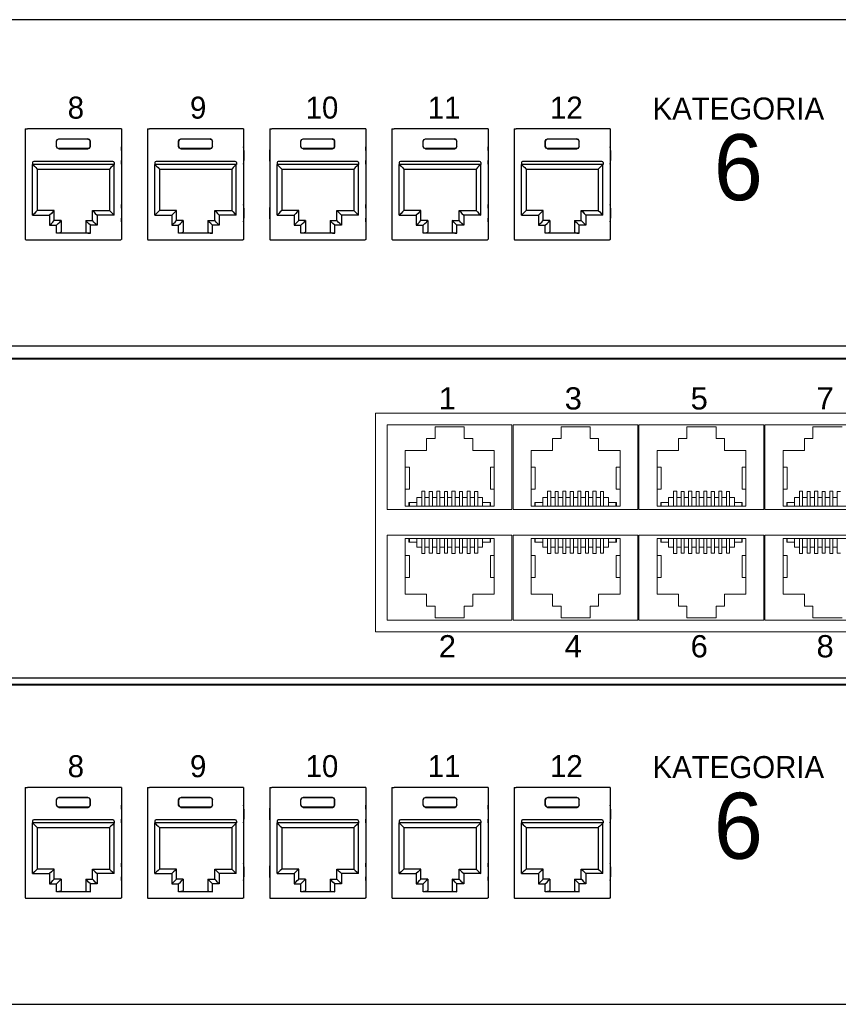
# Model space of a CAD drawing. Header units: millimetres. Extents: x 83969 to 163860, y -22594 to 4849.
# Tile 66 of 115: x 163443 to 163450, y -21361 to -21352. Entities that reach past the tile are written whole.
import ezdxf

# ---------------------------------------------------------------- set-up
doc = ezdxf.new("R2010")
doc.units = ezdxf.units.MM
doc.layers.get('0').update_dxf_attribs({"color": 251, "lineweight": 0})
doc.layers.add('! PT Opisy Legenda 2', color=7, linetype='Continuous')
doc.layers.add('Kat.6', color=7, linetype='Continuous')
doc.styles.add('_LANSTER_01', font='romans.shx')
doc.styles.add('Arial10', font='arial.ttf', dxfattribs={"height": 10})

# ---------------------------------------------------------------- blocks, each defined once
blk = doc.blocks.new('Panel modularny_24_port_1U')
at = {"color": 0}
for p, q in [((48.895, 4.445), (0, 4.445)), ((0, 0), (48.895, 0))]:
    blk.add_line(p, q, dxfattribs=at)
at = {"color": 0, "linetype": 'Continuous'}
for p, q in [((14.781, 2.956), (14.799, 2.956)), ((14.781, 2.956), (14.781, 1.455)), ((14.799, 2.956), (14.803, 2.956)), ((14.803, 2.956), (14.81, 2.956)), ((16.063, 2.956), (14.81, 2.956)), ((16.07, 2.956), (16.063, 2.956)), ((16.074, 2.956), (16.07, 2.956)), ((16.092, 2.956), (16.074, 2.956)), ((16.092, 2.956), (16.092, 1.455)), ((16.447, 2.956), (16.466, 2.956)), ((16.447, 2.956), (16.447, 1.455)), ((16.466, 2.956), (16.469, 2.956)), ((16.469, 2.956), (16.477, 2.956)), ((17.73, 2.956), (16.477, 2.956)), ((17.737, 2.956), (17.73, 2.956)), ((17.74, 2.956), (17.737, 2.956)), ((17.759, 2.956), (17.74, 2.956)), ((17.759, 2.956), (17.759, 1.455)), ((18.114, 2.956), (18.133, 2.956)), ((18.114, 2.956), (18.114, 1.455)), ((18.133, 2.956), (18.136, 2.956)), ((18.136, 2.956), (18.144, 2.956)), ((19.397, 2.956), (18.144, 2.956)), ((19.404, 2.956), (19.397, 2.956)), ((19.407, 2.956), (19.404, 2.956)), ((19.426, 2.956), (19.407, 2.956)), ((19.426, 2.956), (19.426, 1.455)), ((19.781, 2.956), (19.8, 2.956)), ((19.781, 2.956), (19.781, 1.455)), ((19.8, 2.956), (19.803, 2.956)), ((19.803, 2.956), (19.811, 2.956)), ((21.064, 2.956), (19.811, 2.956)), ((21.071, 2.956), (21.064, 2.956)), ((21.074, 2.956), (21.071, 2.956)), ((21.093, 2.956), (21.074, 2.956)), ((21.093, 2.956), (21.093, 1.455)), ((21.448, 2.956), (21.467, 2.956)), ((21.448, 2.956), (21.448, 1.455)), ((21.467, 2.956), (21.47, 2.956)), ((21.47, 2.956), (21.477, 2.956)), ((22.731, 2.956), (21.477, 2.956)), ((22.738, 2.956), (22.731, 2.956)), ((22.741, 2.956), (22.738, 2.956)), ((22.76, 2.956), (22.741, 2.956)), ((22.76, 2.956), (22.76, 1.455)), ((15.215, 2.811), (15.237, 2.82)), ((15.237, 2.82), (15.636, 2.82)), ((15.237, 2.82), (15.238, 2.818)), ((15.636, 2.82), (15.635, 2.818)), ((15.658, 2.811), (15.636, 2.82)), ((16.882, 2.811), (16.904, 2.82)), ((16.904, 2.82), (17.303, 2.82)), ((16.904, 2.82), (16.905, 2.818)), ((17.303, 2.82), (17.301, 2.818)), ((17.325, 2.811), (17.303, 2.82)), ((18.548, 2.811), (18.571, 2.82)), ((18.571, 2.82), (18.97, 2.82)), ((18.571, 2.82), (18.572, 2.818)), ((18.97, 2.82), (18.968, 2.818)), ((18.992, 2.811), (18.97, 2.82)), ((20.215, 2.811), (20.238, 2.82)), ((20.238, 2.82), (20.637, 2.82)), ((20.238, 2.82), (20.239, 2.818)), ((20.637, 2.82), (20.635, 2.818)), ((20.659, 2.811), (20.637, 2.82)), ((21.882, 2.811), (21.904, 2.82)), ((21.904, 2.82), (22.304, 2.82)), ((21.904, 2.82), (21.906, 2.818)), ((22.304, 2.82), (22.302, 2.818)), ((22.326, 2.811), (22.304, 2.82)), ((14.781, 2.713), (14.78, 2.69)), ((14.78, 2.69), (14.78, 2.662)), ((15.205, 2.788), (15.215, 2.811)), ((15.205, 2.717), (15.205, 2.788)), ((15.207, 2.787), (15.205, 2.788)), ((15.207, 2.718), (15.205, 2.717)), ((15.215, 2.695), (15.205, 2.717)), ((15.216, 2.809), (15.207, 2.787)), ((15.207, 2.718), (15.207, 2.787)), ((15.207, 2.718), (15.216, 2.696)), ((15.237, 2.685), (15.215, 2.695)), ((15.238, 2.818), (15.216, 2.809)), ((15.216, 2.696), (15.238, 2.687)), ((15.238, 2.687), (15.237, 2.685)), ((15.237, 2.685), (15.636, 2.685)), ((15.635, 2.818), (15.238, 2.818)), ((15.635, 2.687), (15.238, 2.687)), ((15.635, 2.818), (15.657, 2.809)), ((15.657, 2.696), (15.635, 2.687)), ((15.635, 2.687), (15.636, 2.685)), ((15.636, 2.685), (15.658, 2.695)), ((15.657, 2.809), (15.666, 2.787)), ((15.666, 2.718), (15.657, 2.696)), ((15.668, 2.788), (15.658, 2.811)), ((15.658, 2.695), (15.668, 2.717)), ((15.666, 2.787), (15.668, 2.788)), ((15.666, 2.718), (15.666, 2.787)), ((15.666, 2.718), (15.668, 2.717)), ((15.668, 2.717), (15.668, 2.788)), ((16.093, 2.69), (16.092, 2.713)), ((16.093, 2.662), (16.093, 2.69)), ((16.447, 2.69), (16.446, 2.662)), ((16.447, 2.713), (16.447, 2.69)), ((16.872, 2.788), (16.882, 2.811)), ((16.872, 2.717), (16.872, 2.788)), ((16.874, 2.787), (16.872, 2.788)), ((16.874, 2.718), (16.872, 2.717)), ((16.882, 2.695), (16.872, 2.717)), ((16.883, 2.809), (16.874, 2.787)), ((16.874, 2.718), (16.874, 2.787)), ((16.874, 2.718), (16.883, 2.696)), ((16.904, 2.685), (16.882, 2.695)), ((16.905, 2.818), (16.883, 2.809)), ((16.883, 2.696), (16.905, 2.687)), ((16.905, 2.687), (16.904, 2.685)), ((16.904, 2.685), (17.303, 2.685)), ((17.301, 2.818), (16.905, 2.818)), ((17.301, 2.687), (16.905, 2.687)), ((17.301, 2.818), (17.324, 2.809)), ((17.324, 2.696), (17.301, 2.687)), ((17.301, 2.687), (17.303, 2.685)), ((17.303, 2.685), (17.325, 2.695)), ((17.324, 2.809), (17.333, 2.787)), ((17.333, 2.718), (17.324, 2.696)), ((17.334, 2.788), (17.325, 2.811)), ((17.325, 2.695), (17.334, 2.717)), ((17.333, 2.787), (17.334, 2.788)), ((17.333, 2.718), (17.333, 2.787)), ((17.333, 2.718), (17.334, 2.717)), ((17.334, 2.717), (17.334, 2.788)), ((17.76, 2.69), (17.759, 2.713)), ((17.76, 2.662), (17.76, 2.69)), ((18.114, 2.69), (18.113, 2.662)), ((18.114, 2.713), (18.114, 2.69)), ((18.539, 2.788), (18.548, 2.811)), ((18.539, 2.717), (18.539, 2.788)), ((18.541, 2.787), (18.539, 2.788)), ((18.541, 2.718), (18.539, 2.717)), ((18.548, 2.695), (18.539, 2.717)), ((18.55, 2.809), (18.541, 2.787)), ((18.541, 2.718), (18.541, 2.787)), ((18.541, 2.718), (18.55, 2.696)), ((18.571, 2.685), (18.548, 2.695)), ((18.572, 2.818), (18.55, 2.809)), ((18.55, 2.696), (18.572, 2.687)), ((18.572, 2.687), (18.571, 2.685)), ((18.571, 2.685), (18.97, 2.685)), ((18.968, 2.818), (18.572, 2.818)), ((18.968, 2.687), (18.572, 2.687)), ((18.968, 2.818), (18.991, 2.809)), ((18.991, 2.696), (18.968, 2.687)), ((18.968, 2.687), (18.97, 2.685)), ((18.97, 2.685), (18.992, 2.695)), ((18.991, 2.809), (19, 2.787)), ((19, 2.718), (18.991, 2.696)), ((19.001, 2.788), (18.992, 2.811)), ((18.992, 2.695), (19.001, 2.717)), ((19, 2.787), (19.001, 2.788)), ((19, 2.718), (19, 2.787)), ((19, 2.718), (19.001, 2.717)), ((19.001, 2.717), (19.001, 2.788)), ((19.427, 2.69), (19.426, 2.713)), ((19.427, 2.662), (19.427, 2.69)), ((19.781, 2.713), (19.78, 2.69)), ((19.78, 2.69), (19.78, 2.662)), ((20.206, 2.788), (20.215, 2.811)), ((20.206, 2.717), (20.206, 2.788)), ((20.208, 2.787), (20.206, 2.788)), ((20.208, 2.718), (20.206, 2.717)), ((20.215, 2.695), (20.206, 2.717)), ((20.217, 2.809), (20.208, 2.787)), ((20.208, 2.718), (20.208, 2.787)), ((20.208, 2.718), (20.217, 2.696)), ((20.238, 2.685), (20.215, 2.695)), ((20.239, 2.818), (20.217, 2.809)), ((20.217, 2.696), (20.239, 2.687)), ((20.239, 2.687), (20.238, 2.685)), ((20.238, 2.685), (20.637, 2.685)), ((20.635, 2.818), (20.239, 2.818)), ((20.635, 2.687), (20.239, 2.687)), ((20.635, 2.818), (20.657, 2.809)), ((20.657, 2.696), (20.635, 2.687)), ((20.635, 2.687), (20.637, 2.685)), ((20.637, 2.685), (20.659, 2.695)), ((20.657, 2.809), (20.667, 2.787)), ((20.667, 2.718), (20.657, 2.696)), ((20.668, 2.788), (20.659, 2.811)), ((20.659, 2.695), (20.668, 2.717)), ((20.667, 2.787), (20.668, 2.788)), ((20.667, 2.718), (20.667, 2.787)), ((20.667, 2.718), (20.668, 2.717)), ((20.668, 2.717), (20.668, 2.788)), ((21.094, 2.69), (21.093, 2.713)), ((21.094, 2.662), (21.094, 2.69)), ((21.448, 2.713), (21.447, 2.69)), ((21.447, 2.69), (21.447, 2.662)), ((21.873, 2.788), (21.882, 2.811)), ((21.873, 2.717), (21.873, 2.788)), ((21.874, 2.787), (21.873, 2.788)), ((21.874, 2.718), (21.873, 2.717)), ((21.882, 2.695), (21.873, 2.717)), ((21.884, 2.809), (21.874, 2.787)), ((21.874, 2.718), (21.874, 2.787)), ((21.874, 2.718), (21.884, 2.696)), ((21.904, 2.685), (21.882, 2.695)), ((21.906, 2.818), (21.884, 2.809)), ((21.884, 2.696), (21.906, 2.687)), ((21.906, 2.687), (21.904, 2.685)), ((21.904, 2.685), (22.304, 2.685)), ((22.302, 2.818), (21.906, 2.818)), ((22.302, 2.687), (21.906, 2.687)), ((22.302, 2.818), (22.324, 2.809)), ((22.324, 2.696), (22.302, 2.687)), ((22.302, 2.687), (22.304, 2.685)), ((22.304, 2.685), (22.326, 2.695)), ((22.324, 2.809), (22.334, 2.787)), ((22.334, 2.718), (22.324, 2.696)), ((22.335, 2.788), (22.326, 2.811)), ((22.326, 2.695), (22.335, 2.717)), ((22.334, 2.787), (22.335, 2.788)), ((22.334, 2.718), (22.334, 2.787)), ((22.334, 2.718), (22.335, 2.717)), ((22.335, 2.717), (22.335, 2.788)), ((22.761, 2.69), (22.76, 2.713)), ((22.761, 2.662), (22.761, 2.69)), ((14.78, 2.662), (14.78, 2.526)), ((16.093, 2.662), (16.093, 2.526)), ((16.446, 2.662), (16.446, 2.526)), ((17.76, 2.662), (17.76, 2.526)), ((18.113, 2.662), (18.113, 2.526)), ((19.427, 2.662), (19.427, 2.526)), ((19.78, 2.662), (19.78, 2.526)), ((21.094, 2.662), (21.094, 2.526)), ((21.447, 2.662), (21.447, 2.526)), ((22.761, 2.662), (22.761, 2.526)), ((14.78, 2.526), (14.78, 2.497)), ((14.78, 2.497), (14.781, 2.475)), ((14.88, 2.497), (14.88, 2.472)), ((15.993, 2.472), (14.88, 2.472)), ((14.881, 2.472), (14.905, 2.448)), ((14.881, 1.781), (14.881, 2.472)), ((15.976, 2.514), (14.897, 2.514)), ((14.905, 2.448), (14.926, 2.428)), ((14.926, 2.428), (14.939, 2.414)), ((15.947, 2.428), (15.934, 2.414)), ((15.968, 2.448), (15.947, 2.428)), ((15.992, 2.472), (15.968, 2.448)), ((15.992, 1.781), (15.992, 2.472)), ((15.993, 2.497), (15.993, 2.472)), ((16.092, 2.475), (16.093, 2.497)), ((16.093, 2.497), (16.093, 2.526)), ((16.446, 2.526), (16.447, 2.497)), ((16.447, 2.497), (16.447, 2.475)), ((16.547, 2.497), (16.547, 2.472)), ((17.66, 2.472), (16.547, 2.472)), ((16.548, 2.472), (16.572, 2.448)), ((16.548, 1.781), (16.548, 2.472)), ((17.643, 2.514), (16.564, 2.514)), ((16.572, 2.448), (16.592, 2.428)), ((16.592, 2.428), (16.606, 2.414)), ((17.614, 2.428), (17.601, 2.414)), ((17.635, 2.448), (17.614, 2.428)), ((17.659, 2.472), (17.635, 2.448)), ((17.659, 1.781), (17.659, 2.472)), ((17.66, 2.497), (17.66, 2.472)), ((17.759, 2.475), (17.76, 2.497)), ((17.76, 2.497), (17.76, 2.526)), ((18.113, 2.526), (18.114, 2.497)), ((18.114, 2.497), (18.114, 2.475)), ((18.214, 2.497), (18.214, 2.472)), ((19.327, 2.472), (18.214, 2.472)), ((18.215, 2.472), (18.239, 2.448)), ((18.215, 1.781), (18.215, 2.472)), ((19.31, 2.514), (18.231, 2.514)), ((18.239, 2.448), (18.259, 2.428)), ((18.259, 2.428), (18.273, 2.414)), ((19.281, 2.428), (19.268, 2.414)), ((19.302, 2.448), (19.281, 2.428)), ((19.326, 2.472), (19.302, 2.448)), ((19.326, 1.781), (19.326, 2.472)), ((19.327, 2.497), (19.327, 2.472)), ((19.426, 2.475), (19.427, 2.497)), ((19.427, 2.497), (19.427, 2.526)), ((19.78, 2.526), (19.78, 2.497)), ((19.78, 2.497), (19.781, 2.475)), ((19.881, 2.497), (19.881, 2.472)), ((20.994, 2.472), (19.881, 2.472)), ((19.882, 2.472), (19.906, 2.448)), ((19.882, 1.781), (19.882, 2.472)), ((20.977, 2.514), (19.897, 2.514)), ((19.906, 2.448), (19.926, 2.428)), ((19.926, 2.428), (19.94, 2.414)), ((20.948, 2.428), (20.934, 2.414)), ((20.968, 2.448), (20.948, 2.428)), ((20.993, 2.472), (20.968, 2.448)), ((20.993, 1.781), (20.993, 2.472)), ((20.994, 2.497), (20.994, 2.472)), ((21.093, 2.475), (21.094, 2.497)), ((21.094, 2.497), (21.094, 2.526)), ((21.447, 2.526), (21.447, 2.497)), ((21.447, 2.497), (21.448, 2.475)), ((21.547, 2.497), (21.547, 2.472)), ((22.661, 2.472), (21.547, 2.472)), ((21.549, 2.472), (21.573, 2.448)), ((21.549, 1.781), (21.549, 2.472)), ((22.644, 2.514), (21.564, 2.514)), ((21.573, 2.448), (21.593, 2.428)), ((21.593, 2.428), (21.607, 2.414)), ((22.615, 2.428), (22.601, 2.414)), ((22.635, 2.448), (22.615, 2.428)), ((22.659, 2.472), (22.635, 2.448)), ((22.659, 1.781), (22.659, 2.472)), ((22.661, 2.497), (22.661, 2.472)), ((22.76, 2.475), (22.761, 2.497)), ((22.761, 2.497), (22.761, 2.526)), ((14.939, 2.414), (14.944, 2.409)), ((14.944, 2.409), (14.944, 1.844)), ((14.944, 2.409), (15.929, 2.409)), ((15.934, 2.414), (15.929, 2.409)), ((15.929, 2.409), (15.929, 1.844)), ((16.606, 2.414), (16.611, 2.409)), ((16.611, 2.409), (16.611, 1.844)), ((16.611, 2.409), (17.596, 2.409)), ((17.601, 2.414), (17.596, 2.409)), ((17.596, 2.409), (17.596, 1.844)), ((18.273, 2.414), (18.278, 2.409)), ((18.278, 2.409), (18.278, 1.844)), ((18.278, 2.409), (19.263, 2.409)), ((19.268, 2.414), (19.263, 2.409)), ((19.263, 2.409), (19.263, 1.844)), ((19.94, 2.414), (19.945, 2.409)), ((19.945, 2.409), (19.945, 1.844)), ((19.945, 2.409), (20.93, 2.409)), ((20.934, 2.414), (20.93, 2.409)), ((20.93, 2.409), (20.93, 1.844)), ((21.607, 2.414), (21.612, 2.409)), ((21.612, 2.409), (21.612, 1.844)), ((21.612, 2.409), (22.596, 2.409)), ((22.601, 2.414), (22.596, 2.409)), ((22.596, 2.409), (22.596, 1.844)), ((14.781, 1.926), (14.78, 1.904)), ((14.78, 1.904), (14.78, 1.875)), ((16.093, 1.904), (16.092, 1.926)), ((16.093, 1.875), (16.093, 1.904)), ((16.447, 1.904), (16.446, 1.875)), ((16.447, 1.926), (16.447, 1.904)), ((17.76, 1.904), (17.759, 1.926)), ((17.76, 1.875), (17.76, 1.904)), ((18.114, 1.904), (18.113, 1.875)), ((18.114, 1.926), (18.114, 1.904)), ((19.427, 1.904), (19.426, 1.926)), ((19.427, 1.875), (19.427, 1.904)), ((19.781, 1.926), (19.78, 1.904)), ((19.78, 1.904), (19.78, 1.875)), ((21.094, 1.904), (21.093, 1.926)), ((21.094, 1.875), (21.094, 1.904)), ((21.448, 1.926), (21.447, 1.904)), ((21.447, 1.904), (21.447, 1.875)), ((22.761, 1.904), (22.76, 1.926)), ((22.761, 1.875), (22.761, 1.904)), ((14.78, 1.875), (14.78, 1.739)), ((14.905, 1.805), (14.881, 1.781)), ((14.881, 1.781), (15.113, 1.781)), ((14.926, 1.826), (14.905, 1.805)), ((14.939, 1.839), (14.926, 1.826)), ((14.944, 1.844), (14.939, 1.839)), ((15.176, 1.844), (14.944, 1.844)), ((15.137, 1.805), (15.113, 1.781)), ((15.113, 1.781), (15.113, 1.643)), ((15.158, 1.826), (15.137, 1.805)), ((15.171, 1.839), (15.158, 1.826)), ((15.176, 1.844), (15.171, 1.839)), ((15.176, 1.706), (15.176, 1.844)), ((15.697, 1.706), (15.697, 1.844)), ((15.697, 1.844), (15.929, 1.844)), ((15.697, 1.844), (15.702, 1.839)), ((15.702, 1.839), (15.715, 1.826)), ((15.715, 1.826), (15.736, 1.805)), ((15.736, 1.805), (15.76, 1.781)), ((15.992, 1.781), (15.76, 1.781)), ((15.76, 1.781), (15.76, 1.643)), ((15.929, 1.844), (15.934, 1.839)), ((15.934, 1.839), (15.947, 1.826)), ((15.947, 1.826), (15.968, 1.805)), ((15.968, 1.805), (15.992, 1.781)), ((16.093, 1.875), (16.093, 1.739)), ((16.446, 1.875), (16.446, 1.739)), ((16.572, 1.805), (16.548, 1.781)), ((16.548, 1.781), (16.78, 1.781)), ((16.592, 1.826), (16.572, 1.805)), ((16.606, 1.839), (16.592, 1.826)), ((16.611, 1.844), (16.606, 1.839)), ((16.843, 1.844), (16.611, 1.844)), ((16.804, 1.805), (16.78, 1.781)), ((16.78, 1.781), (16.78, 1.643)), ((16.825, 1.826), (16.804, 1.805)), ((16.838, 1.839), (16.825, 1.826)), ((16.843, 1.844), (16.838, 1.839)), ((16.843, 1.706), (16.843, 1.844)), ((17.364, 1.706), (17.364, 1.844)), ((17.364, 1.844), (17.596, 1.844)), ((17.364, 1.844), (17.369, 1.839)), ((17.369, 1.839), (17.382, 1.826)), ((17.382, 1.826), (17.403, 1.805)), ((17.403, 1.805), (17.427, 1.781)), ((17.659, 1.781), (17.427, 1.781)), ((17.427, 1.781), (17.427, 1.643)), ((17.596, 1.844), (17.601, 1.839)), ((17.601, 1.839), (17.614, 1.826)), ((17.614, 1.826), (17.635, 1.805)), ((17.635, 1.805), (17.659, 1.781)), ((17.76, 1.875), (17.76, 1.739)), ((18.113, 1.875), (18.113, 1.739)), ((18.239, 1.805), (18.215, 1.781)), ((18.215, 1.781), (18.447, 1.781)), ((18.259, 1.826), (18.239, 1.805)), ((18.273, 1.839), (18.259, 1.826)), ((18.278, 1.844), (18.273, 1.839)), ((18.51, 1.844), (18.278, 1.844)), ((18.471, 1.805), (18.447, 1.781)), ((18.447, 1.781), (18.447, 1.643)), ((18.491, 1.826), (18.471, 1.805)), ((18.505, 1.839), (18.491, 1.826)), ((18.51, 1.844), (18.505, 1.839)), ((18.51, 1.706), (18.51, 1.844)), ((19.031, 1.706), (19.031, 1.844)), ((19.031, 1.844), (19.263, 1.844)), ((19.031, 1.844), (19.035, 1.839)), ((19.035, 1.839), (19.049, 1.826)), ((19.049, 1.826), (19.07, 1.805)), ((19.07, 1.805), (19.094, 1.781)), ((19.326, 1.781), (19.094, 1.781)), ((19.094, 1.781), (19.094, 1.643)), ((19.263, 1.844), (19.268, 1.839)), ((19.268, 1.839), (19.281, 1.826)), ((19.281, 1.826), (19.302, 1.805)), ((19.302, 1.805), (19.326, 1.781)), ((19.427, 1.875), (19.427, 1.739)), ((19.78, 1.875), (19.78, 1.739)), ((19.906, 1.805), (19.882, 1.781)), ((19.882, 1.781), (20.114, 1.781)), ((19.926, 1.826), (19.906, 1.805)), ((19.94, 1.839), (19.926, 1.826)), ((19.945, 1.844), (19.94, 1.839)), ((20.177, 1.844), (19.945, 1.844)), ((20.138, 1.805), (20.114, 1.781)), ((20.114, 1.781), (20.114, 1.643)), ((20.158, 1.826), (20.138, 1.805)), ((20.172, 1.839), (20.158, 1.826)), ((20.177, 1.844), (20.172, 1.839)), ((20.177, 1.706), (20.177, 1.844)), ((20.698, 1.706), (20.698, 1.844)), ((20.698, 1.844), (20.93, 1.844)), ((20.698, 1.844), (20.702, 1.839)), ((20.702, 1.839), (20.716, 1.826)), ((20.716, 1.826), (20.736, 1.805)), ((20.736, 1.805), (20.761, 1.781)), ((20.993, 1.781), (20.761, 1.781)), ((20.761, 1.781), (20.761, 1.643)), ((20.93, 1.844), (20.934, 1.839)), ((20.934, 1.839), (20.948, 1.826)), ((20.948, 1.826), (20.968, 1.805)), ((20.968, 1.805), (20.993, 1.781)), ((21.094, 1.875), (21.094, 1.739)), ((21.447, 1.875), (21.447, 1.739)), ((21.573, 1.805), (21.549, 1.781)), ((21.549, 1.781), (21.781, 1.781)), ((21.593, 1.826), (21.573, 1.805)), ((21.607, 1.839), (21.593, 1.826)), ((21.612, 1.844), (21.607, 1.839)), ((21.844, 1.844), (21.612, 1.844)), ((21.805, 1.805), (21.781, 1.781)), ((21.781, 1.781), (21.781, 1.643)), ((21.825, 1.826), (21.805, 1.805)), ((21.839, 1.839), (21.825, 1.826)), ((21.844, 1.844), (21.839, 1.839)), ((21.844, 1.706), (21.844, 1.844)), ((22.364, 1.706), (22.364, 1.844)), ((22.364, 1.844), (22.596, 1.844)), ((22.364, 1.844), (22.369, 1.839)), ((22.369, 1.839), (22.383, 1.826)), ((22.383, 1.826), (22.403, 1.805)), ((22.403, 1.805), (22.427, 1.781)), ((22.659, 1.781), (22.427, 1.781)), ((22.427, 1.781), (22.427, 1.643)), ((22.596, 1.844), (22.601, 1.839)), ((22.601, 1.839), (22.615, 1.826)), ((22.615, 1.826), (22.635, 1.805)), ((22.635, 1.805), (22.659, 1.781)), ((22.761, 1.875), (22.761, 1.739)), ((14.78, 1.739), (14.78, 1.71)), ((14.78, 1.71), (14.781, 1.688)), ((15.113, 1.643), (15.137, 1.667)), ((15.113, 1.643), (15.205, 1.643)), ((15.137, 1.667), (15.158, 1.687)), ((15.158, 1.687), (15.171, 1.701)), ((15.171, 1.701), (15.176, 1.706)), ((15.268, 1.706), (15.176, 1.706)), ((15.205, 1.643), (15.23, 1.667)), ((15.205, 1.535), (15.205, 1.643)), ((15.23, 1.667), (15.25, 1.687)), ((15.25, 1.687), (15.264, 1.701)), ((15.264, 1.701), (15.268, 1.706)), ((15.268, 1.706), (15.268, 1.552)), ((15.605, 1.706), (15.697, 1.706)), ((15.605, 1.706), (15.605, 1.552)), ((15.609, 1.701), (15.605, 1.706)), ((15.623, 1.687), (15.609, 1.701)), ((15.643, 1.667), (15.623, 1.687)), ((15.668, 1.643), (15.643, 1.667)), ((15.76, 1.643), (15.668, 1.643)), ((15.668, 1.535), (15.668, 1.643)), ((15.702, 1.701), (15.697, 1.706)), ((15.715, 1.687), (15.702, 1.701)), ((15.736, 1.667), (15.715, 1.687)), ((15.76, 1.643), (15.736, 1.667)), ((16.092, 1.688), (16.093, 1.71)), ((16.093, 1.71), (16.093, 1.739)), ((16.446, 1.739), (16.447, 1.71)), ((16.447, 1.71), (16.447, 1.688)), ((16.78, 1.643), (16.804, 1.667)), ((16.78, 1.643), (16.872, 1.643)), ((16.804, 1.667), (16.825, 1.687)), ((16.825, 1.687), (16.838, 1.701)), ((16.838, 1.701), (16.843, 1.706)), ((16.935, 1.706), (16.843, 1.706)), ((16.872, 1.643), (16.896, 1.667)), ((16.872, 1.535), (16.872, 1.643)), ((16.896, 1.667), (16.917, 1.687)), ((16.917, 1.687), (16.931, 1.701)), ((16.931, 1.701), (16.935, 1.706)), ((16.935, 1.706), (16.935, 1.552)), ((17.271, 1.706), (17.364, 1.706)), ((17.271, 1.706), (17.271, 1.552)), ((17.276, 1.701), (17.271, 1.706)), ((17.29, 1.687), (17.276, 1.701)), ((17.31, 1.667), (17.29, 1.687)), ((17.334, 1.643), (17.31, 1.667)), ((17.427, 1.643), (17.334, 1.643)), ((17.334, 1.535), (17.334, 1.643)), ((17.369, 1.701), (17.364, 1.706)), ((17.382, 1.687), (17.369, 1.701)), ((17.403, 1.667), (17.382, 1.687)), ((17.427, 1.643), (17.403, 1.667)), ((17.759, 1.688), (17.76, 1.71)), ((17.76, 1.71), (17.76, 1.739)), ((18.113, 1.739), (18.114, 1.71)), ((18.114, 1.71), (18.114, 1.688)), ((18.447, 1.643), (18.471, 1.667)), ((18.447, 1.643), (18.539, 1.643)), ((18.471, 1.667), (18.491, 1.687)), ((18.491, 1.687), (18.505, 1.701)), ((18.505, 1.701), (18.51, 1.706)), ((18.602, 1.706), (18.51, 1.706)), ((18.539, 1.643), (18.563, 1.667)), ((18.539, 1.535), (18.539, 1.643)), ((18.563, 1.667), (18.584, 1.687)), ((18.584, 1.687), (18.597, 1.701)), ((18.597, 1.701), (18.602, 1.706)), ((18.602, 1.706), (18.602, 1.552)), ((18.938, 1.706), (19.031, 1.706)), ((18.938, 1.706), (18.938, 1.552)), ((18.943, 1.701), (18.938, 1.706)), ((18.957, 1.687), (18.943, 1.701)), ((18.977, 1.667), (18.957, 1.687)), ((19.001, 1.643), (18.977, 1.667)), ((19.094, 1.643), (19.001, 1.643)), ((19.001, 1.535), (19.001, 1.643)), ((19.035, 1.701), (19.031, 1.706)), ((19.049, 1.687), (19.035, 1.701)), ((19.07, 1.667), (19.049, 1.687)), ((19.094, 1.643), (19.07, 1.667)), ((19.426, 1.688), (19.427, 1.71)), ((19.427, 1.71), (19.427, 1.739)), ((19.78, 1.739), (19.78, 1.71)), ((19.78, 1.71), (19.781, 1.688)), ((20.114, 1.643), (20.138, 1.667)), ((20.114, 1.643), (20.206, 1.643)), ((20.138, 1.667), (20.158, 1.687)), ((20.158, 1.687), (20.172, 1.701)), ((20.172, 1.701), (20.177, 1.706)), ((20.269, 1.706), (20.177, 1.706)), ((20.206, 1.643), (20.23, 1.667)), ((20.206, 1.535), (20.206, 1.643)), ((20.23, 1.667), (20.251, 1.687)), ((20.251, 1.687), (20.264, 1.701)), ((20.264, 1.701), (20.269, 1.706)), ((20.269, 1.706), (20.269, 1.552)), ((20.605, 1.706), (20.698, 1.706)), ((20.605, 1.706), (20.605, 1.552)), ((20.61, 1.701), (20.605, 1.706)), ((20.624, 1.687), (20.61, 1.701)), ((20.644, 1.667), (20.624, 1.687)), ((20.668, 1.643), (20.644, 1.667)), ((20.761, 1.643), (20.668, 1.643)), ((20.668, 1.535), (20.668, 1.643)), ((20.702, 1.701), (20.698, 1.706)), ((20.716, 1.687), (20.702, 1.701)), ((20.736, 1.667), (20.716, 1.687)), ((20.761, 1.643), (20.736, 1.667)), ((21.093, 1.688), (21.094, 1.71)), ((21.094, 1.71), (21.094, 1.739)), ((21.447, 1.739), (21.447, 1.71)), ((21.447, 1.71), (21.448, 1.688)), ((21.781, 1.643), (21.805, 1.667)), ((21.781, 1.643), (21.873, 1.643)), ((21.805, 1.667), (21.825, 1.687)), ((21.825, 1.687), (21.839, 1.701)), ((21.839, 1.701), (21.844, 1.706)), ((21.936, 1.706), (21.844, 1.706)), ((21.873, 1.643), (21.897, 1.667)), ((21.873, 1.535), (21.873, 1.643)), ((21.897, 1.667), (21.918, 1.687)), ((21.918, 1.687), (21.931, 1.701)), ((21.931, 1.701), (21.936, 1.706)), ((21.936, 1.706), (21.936, 1.552)), ((22.272, 1.706), (22.364, 1.706)), ((22.272, 1.706), (22.272, 1.552)), ((22.277, 1.701), (22.272, 1.706)), ((22.29, 1.687), (22.277, 1.701)), ((22.311, 1.667), (22.29, 1.687)), ((22.335, 1.643), (22.311, 1.667)), ((22.427, 1.643), (22.335, 1.643)), ((22.335, 1.535), (22.335, 1.643)), ((22.369, 1.701), (22.364, 1.706)), ((22.383, 1.687), (22.369, 1.701)), ((22.403, 1.667), (22.383, 1.687)), ((22.427, 1.643), (22.403, 1.667)), ((22.76, 1.688), (22.761, 1.71)), ((22.761, 1.71), (22.761, 1.739)), ((15.237, 1.537), (15.205, 1.535)), ((15.668, 1.535), (15.205, 1.535)), ((15.26, 1.543), (15.237, 1.537)), ((15.268, 1.552), (15.26, 1.543)), ((15.605, 1.552), (15.613, 1.543)), ((15.613, 1.543), (15.636, 1.537)), ((15.636, 1.537), (15.668, 1.535)), ((16.904, 1.537), (16.872, 1.535)), ((17.334, 1.535), (16.872, 1.535)), ((16.927, 1.543), (16.904, 1.537)), ((16.935, 1.552), (16.927, 1.543)), ((17.271, 1.552), (17.28, 1.543)), ((17.28, 1.543), (17.303, 1.537)), ((17.303, 1.537), (17.334, 1.535)), ((18.571, 1.537), (18.539, 1.535)), ((19.001, 1.535), (18.539, 1.535)), ((18.594, 1.543), (18.571, 1.537)), ((18.602, 1.552), (18.594, 1.543)), ((18.938, 1.552), (18.947, 1.543)), ((18.947, 1.543), (18.97, 1.537)), ((18.97, 1.537), (19.001, 1.535)), ((20.238, 1.537), (20.206, 1.535)), ((20.668, 1.535), (20.206, 1.535)), ((20.261, 1.543), (20.238, 1.537)), ((20.269, 1.552), (20.261, 1.543)), ((20.605, 1.552), (20.614, 1.543)), ((20.614, 1.543), (20.637, 1.537)), ((20.637, 1.537), (20.668, 1.535)), ((21.904, 1.537), (21.873, 1.535)), ((22.335, 1.535), (21.873, 1.535)), ((21.928, 1.543), (21.904, 1.537)), ((21.936, 1.552), (21.928, 1.543)), ((22.272, 1.552), (22.28, 1.543)), ((22.28, 1.543), (22.304, 1.537)), ((22.304, 1.537), (22.335, 1.535)), ((14.781, 1.455), (14.781, 1.454)), ((14.781, 1.455), (14.781, 1.455)), ((14.781, 1.455), (14.781, 1.455)), ((14.781, 1.454), (14.781, 1.453)), ((14.781, 1.453), (14.782, 1.45)), ((14.782, 1.45), (14.784, 1.447)), ((14.784, 1.447), (14.788, 1.445)), ((14.788, 1.445), (14.791, 1.445)), ((14.791, 1.445), (14.791, 1.445)), ((14.791, 1.445), (16.082, 1.445)), ((16.085, 1.445), (16.082, 1.445)), ((16.082, 1.445), (16.082, 1.445)), ((16.089, 1.447), (16.085, 1.445)), ((16.091, 1.45), (16.089, 1.447)), ((16.092, 1.453), (16.091, 1.45)), ((16.092, 1.455), (16.092, 1.455)), ((16.092, 1.455), (16.092, 1.455)), ((16.092, 1.455), (16.092, 1.454)), ((16.092, 1.454), (16.092, 1.453)), ((16.447, 1.455), (16.447, 1.454)), ((16.447, 1.455), (16.447, 1.455)), ((16.447, 1.455), (16.447, 1.455)), ((16.447, 1.454), (16.448, 1.453)), ((16.448, 1.453), (16.449, 1.45)), ((16.449, 1.45), (16.451, 1.447)), ((16.451, 1.447), (16.454, 1.445)), ((16.454, 1.445), (16.458, 1.445)), ((16.458, 1.445), (16.458, 1.445)), ((16.458, 1.445), (17.749, 1.445)), ((17.752, 1.445), (17.749, 1.445)), ((17.749, 1.445), (17.749, 1.445)), ((17.755, 1.447), (17.752, 1.445)), ((17.758, 1.45), (17.755, 1.447)), ((17.759, 1.453), (17.758, 1.45)), ((17.759, 1.455), (17.759, 1.455)), ((17.759, 1.455), (17.759, 1.455)), ((17.759, 1.455), (17.759, 1.454)), ((17.759, 1.454), (17.759, 1.453)), ((18.114, 1.455), (18.114, 1.454)), ((18.114, 1.455), (18.114, 1.455)), ((18.114, 1.455), (18.114, 1.455)), ((18.114, 1.454), (18.115, 1.453)), ((18.115, 1.453), (18.116, 1.45)), ((18.116, 1.45), (18.118, 1.447)), ((18.118, 1.447), (18.121, 1.445)), ((18.121, 1.445), (18.125, 1.445)), ((18.125, 1.445), (18.125, 1.445)), ((18.125, 1.445), (19.416, 1.445)), ((19.419, 1.445), (19.416, 1.445)), ((19.416, 1.445), (19.416, 1.445)), ((19.422, 1.447), (19.419, 1.445)), ((19.425, 1.45), (19.422, 1.447)), ((19.426, 1.453), (19.425, 1.45)), ((19.426, 1.455), (19.426, 1.455)), ((19.426, 1.455), (19.426, 1.455)), ((19.426, 1.455), (19.426, 1.454)), ((19.426, 1.454), (19.426, 1.453)), ((19.781, 1.455), (19.781, 1.454)), ((19.781, 1.455), (19.781, 1.455)), ((19.781, 1.455), (19.781, 1.455)), ((19.781, 1.454), (19.781, 1.453)), ((19.781, 1.453), (19.783, 1.45)), ((19.783, 1.45), (19.785, 1.447)), ((19.785, 1.447), (19.788, 1.445)), ((19.788, 1.445), (19.792, 1.445)), ((19.792, 1.445), (19.792, 1.445)), ((19.792, 1.445), (21.083, 1.445)), ((21.086, 1.445), (21.083, 1.445)), ((21.083, 1.445), (21.083, 1.445)), ((21.089, 1.447), (21.086, 1.445)), ((21.091, 1.45), (21.089, 1.447)), ((21.093, 1.453), (21.091, 1.45)), ((21.093, 1.455), (21.093, 1.455)), ((21.093, 1.455), (21.093, 1.455)), ((21.093, 1.455), (21.093, 1.454)), ((21.093, 1.454), (21.093, 1.453)), ((21.448, 1.455), (21.448, 1.454)), ((21.448, 1.455), (21.448, 1.455)), ((21.448, 1.455), (21.448, 1.455)), ((21.448, 1.454), (21.448, 1.453)), ((21.448, 1.453), (21.45, 1.45)), ((21.45, 1.45), (21.452, 1.447)), ((21.452, 1.447), (21.455, 1.445)), ((21.455, 1.445), (21.459, 1.445)), ((21.459, 1.445), (21.459, 1.445)), ((21.459, 1.445), (22.749, 1.445)), ((22.753, 1.445), (22.749, 1.445)), ((22.749, 1.445), (22.749, 1.445)), ((22.756, 1.447), (22.753, 1.445)), ((22.758, 1.45), (22.756, 1.447)), ((22.76, 1.453), (22.758, 1.45)), ((22.76, 1.455), (22.76, 1.455)), ((22.76, 1.455), (22.76, 1.455)), ((22.76, 1.455), (22.76, 1.454)), ((22.76, 1.454), (22.76, 1.453))]:
    blk.add_line(p, q, dxfattribs=at)
for centre, start, end in [((14.897, 2.497), 90, 180), ((15.976, 2.497), 0, 90), ((16.564, 2.497), 90, 180), ((17.643, 2.497), 0, 90), ((18.231, 2.497), 90, 180), ((19.31, 2.497), 0, 90), ((19.897, 2.497), 90, 180), ((20.977, 2.497), 0, 90), ((21.564, 2.497), 90, 180), ((22.644, 2.497), 0, 90)]:
    blk.add_arc(centre, 0.0168, start, end, dxfattribs=at)
at = {"color": 0, "char_height": 0.3, "attachment_point": 1, "style": '_LANSTER_01'}
for s, insert in [('\\A1;{\\fHP Simplified|b0|i0|c238|p34;8}', (15.359, 3.396)), ('\\A1;{\\fHP Simplified|b0|i0|c238|p34;9}', (17.027, 3.396)), ('\\A1;{\\fHP Simplified|b0|i0|c238|p34;10}', (18.604, 3.397)), ('\\A1;{\\fHP Simplified|b0|i0|c238|p34;11}', (20.27, 3.397)), ('\\A1;{\\fHP Simplified|b0|i0|c238|p34;12}', (21.937, 3.397))]:
    blk.add_mtext_dynamic_manual_height_columns(s, width=0.46605, gutter_width=6, heights=[0], dxfattribs=dict(at, insert=insert))
at = {"layer": 'Kat.6', "insert": (23.488, 3.384), "char_height": 0.3, "attachment_point": 1, "style": '_LANSTER_01'}
blk.add_mtext_dynamic_manual_height_columns('\\A1;\\pxqc;{\\fHP Simplified|b0|i0|c238|p34;KATEGORIA\\P\\H3x;6}', width=2.0364, gutter_width=6, heights=[0], dxfattribs=at)
blk = doc.blocks.new('Switch 24xGE')
at = {"color": 144}
for points in [[(-306.45, 0), (0, 0), (0, 27.955), (-306.45, 27.955)], [(-185.1, 23.252), (-140, 23.252), (-140, 4.506), (-185.1, 4.506)]]:
    blk.add_lwpolyline(points, close=True, dxfattribs=at)
blk.add_lwpolyline([(-272.449, 27.876), (-34, 27.876), (-34, -0.079), (-272.449, -0.079)], close=True)
for points in [[(-173.4, 22.252), (-173.4, 14.981), (-184.1, 14.981), (-184.1, 22.252), (-173.4, 22.252)], [(-182.546, 15.259), (-182.546, 20.026), (-180.71, 20.026), (-180.71, 21.054), (-179.986, 21.054), (-179.986, 22.053), (-177.484, 22.053), (-177.484, 21.054), (-176.76, 21.054), (-176.76, 20.026), (-174.923, 20.026), (-174.923, 15.259), (-182.546, 15.259), (-182.227, 15.259), (-182.227, 15.576), (-182.196, 15.576), (-182.196, 15.259), (-182.196, 15.576), (-181.561, 15.576), (-181.561, 15.259), (-181.561, 16.021), (-181.135, 16.021), (-181.135, 15.259), (-181.135, 16.54), (-180.868, 16.54), (-180.868, 15.259), (-180.868, 16.021), (-180.487, 16.021), (-180.487, 15.259), (-180.487, 16.52), (-180.221, 16.52), (-180.221, 15.259), (-180.221, 16.021), (-179.84, 16.021), (-179.84, 15.259), (-179.84, 16.54), (-179.573, 16.54), (-179.573, 15.259), (-179.573, 16.021), (-179.192, 16.021), (-179.192, 15.259), (-179.192, 16.52), (-178.925, 16.52), (-178.925, 15.259), (-178.925, 16.021), (-178.544, 16.021), (-178.544, 15.259), (-178.544, 16.54), (-178.278, 16.54), (-178.278, 15.259), (-178.278, 16.021), (-177.897, 16.021), (-177.897, 15.259), (-177.897, 16.52), (-177.63, 16.52), (-177.63, 15.259), (-177.63, 16.021), (-177.249, 16.021), (-177.249, 15.259), (-177.249, 16.54), (-176.982, 16.54), (-176.982, 15.259), (-176.982, 16.021), (-176.601, 16.021), (-176.601, 15.259), (-176.601, 16.52), (-176.335, 16.52), (-176.335, 15.259), (-176.335, 16.021), (-175.909, 16.021), (-175.909, 15.259), (-175.909, 15.576), (-175.274, 15.576), (-175.274, 15.259), (-175.274, 15.576), (-175.242, 15.576), (-175.242, 15.259)], [(-162.6, 22.252), (-162.6, 14.981), (-173.3, 14.981), (-173.3, 22.252), (-162.6, 22.252)], [(-171.746, 15.259), (-171.746, 20.026), (-169.91, 20.026), (-169.91, 21.054), (-169.186, 21.054), (-169.186, 22.053), (-166.684, 22.053), (-166.684, 21.054), (-165.96, 21.054), (-165.96, 20.026), (-164.123, 20.026), (-164.123, 15.259), (-171.746, 15.259), (-171.427, 15.259), (-171.427, 15.576), (-171.396, 15.576), (-171.396, 15.259), (-171.396, 15.576), (-170.761, 15.576), (-170.761, 15.259), (-170.761, 16.021), (-170.335, 16.021), (-170.335, 15.259), (-170.335, 16.54), (-170.068, 16.54), (-170.068, 15.259), (-170.068, 16.021), (-169.687, 16.021), (-169.687, 15.259), (-169.687, 16.52), (-169.421, 16.52), (-169.421, 15.259), (-169.421, 16.021), (-169.04, 16.021), (-169.04, 15.259), (-169.04, 16.54), (-168.773, 16.54), (-168.773, 15.259), (-168.773, 16.021), (-168.392, 16.021), (-168.392, 15.259), (-168.392, 16.52), (-168.125, 16.52), (-168.125, 15.259), (-168.125, 16.021), (-167.744, 16.021), (-167.744, 15.259), (-167.744, 16.54), (-167.478, 16.54), (-167.478, 15.259), (-167.478, 16.021), (-167.097, 16.021), (-167.097, 15.259), (-167.097, 16.52), (-166.83, 16.52), (-166.83, 15.259), (-166.83, 16.021), (-166.449, 16.021), (-166.449, 15.259), (-166.449, 16.54), (-166.182, 16.54), (-166.182, 15.259), (-166.182, 16.021), (-165.801, 16.021), (-165.801, 15.259), (-165.801, 16.52), (-165.535, 16.52), (-165.535, 15.259), (-165.535, 16.021), (-165.109, 16.021), (-165.109, 15.259), (-165.109, 15.576), (-164.474, 15.576), (-164.474, 15.259), (-164.474, 15.576), (-164.442, 15.576), (-164.442, 15.259)], [(-151.8, 22.252), (-151.8, 14.981), (-162.5, 14.981), (-162.5, 22.252), (-151.8, 22.252)], [(-160.946, 15.259), (-160.946, 20.026), (-159.11, 20.026), (-159.11, 21.054), (-158.386, 21.054), (-158.386, 22.053), (-155.884, 22.053), (-155.884, 21.054), (-155.16, 21.054), (-155.16, 20.026), (-153.323, 20.026), (-153.323, 15.259), (-160.946, 15.259), (-160.627, 15.259), (-160.627, 15.576), (-160.596, 15.576), (-160.596, 15.259), (-160.596, 15.576), (-159.961, 15.576), (-159.961, 15.259), (-159.961, 16.021), (-159.535, 16.021), (-159.535, 15.259), (-159.535, 16.54), (-159.268, 16.54), (-159.268, 15.259), (-159.268, 16.021), (-158.887, 16.021), (-158.887, 15.259), (-158.887, 16.52), (-158.621, 16.52), (-158.621, 15.259), (-158.621, 16.021), (-158.24, 16.021), (-158.24, 15.259), (-158.24, 16.54), (-157.973, 16.54), (-157.973, 15.259), (-157.973, 16.021), (-157.592, 16.021), (-157.592, 15.259), (-157.592, 16.52), (-157.325, 16.52), (-157.325, 15.259), (-157.325, 16.021), (-156.944, 16.021), (-156.944, 15.259), (-156.944, 16.54), (-156.678, 16.54), (-156.678, 15.259), (-156.678, 16.021), (-156.297, 16.021), (-156.297, 15.259), (-156.297, 16.52), (-156.03, 16.52), (-156.03, 15.259), (-156.03, 16.021), (-155.649, 16.021), (-155.649, 15.259), (-155.649, 16.54), (-155.382, 16.54), (-155.382, 15.259), (-155.382, 16.021), (-155.001, 16.021), (-155.001, 15.259), (-155.001, 16.52), (-154.735, 16.52), (-154.735, 15.259), (-154.735, 16.021), (-154.309, 16.021), (-154.309, 15.259), (-154.309, 15.576), (-153.674, 15.576), (-153.674, 15.259), (-153.674, 15.576), (-153.642, 15.576), (-153.642, 15.259)], [(-141, 22.252), (-141, 14.981), (-151.7, 14.981), (-151.7, 22.252), (-141, 22.252)], [(-150.146, 15.259), (-150.146, 20.026), (-148.31, 20.026), (-148.31, 21.054), (-147.586, 21.054), (-147.586, 22.053), (-145.084, 22.053)], [(-142.523, 15.259), (-150.146, 15.259), (-149.827, 15.259), (-149.827, 15.576), (-149.796, 15.576), (-149.796, 15.259), (-149.796, 15.576), (-149.161, 15.576), (-149.161, 15.259), (-149.161, 16.021), (-148.735, 16.021), (-148.735, 15.259), (-148.735, 16.54), (-148.468, 16.54), (-148.468, 15.259), (-148.468, 16.021), (-148.087, 16.021), (-148.087, 15.259), (-148.087, 16.52), (-147.821, 16.52), (-147.821, 15.259), (-147.821, 16.021), (-147.44, 16.021), (-147.44, 15.259), (-147.44, 16.54), (-147.173, 16.54), (-147.173, 15.259), (-147.173, 16.021), (-146.792, 16.021), (-146.792, 15.259), (-146.792, 16.52), (-146.525, 16.52), (-146.525, 15.259), (-146.525, 16.021), (-146.144, 16.021), (-146.144, 15.259), (-146.144, 16.54), (-145.878, 16.54), (-145.878, 15.259), (-145.878, 16.021), (-145.497, 16.021), (-145.497, 15.259), (-145.497, 16.52), (-145.23, 16.52)], [(-182.546, 18.616), (-182.191, 18.616), (-182.191, 16.713), (-182.546, 16.713)], [(-174.923, 18.616), (-175.247, 18.616), (-175.247, 16.713), (-174.923, 16.713)], [(-171.746, 18.616), (-171.391, 18.616), (-171.391, 16.713), (-171.746, 16.713)], [(-164.123, 18.616), (-164.447, 18.616), (-164.447, 16.713), (-164.123, 16.713)], [(-160.946, 18.616), (-160.591, 18.616), (-160.591, 16.713), (-160.946, 16.713)], [(-153.323, 18.616), (-153.647, 18.616), (-153.647, 16.713), (-153.323, 16.713)], [(-150.146, 18.616), (-149.791, 18.616), (-149.791, 16.713), (-150.146, 16.713)], [(-173.4, 5.506), (-173.4, 12.777), (-184.1, 12.777), (-184.1, 5.506), (-173.4, 5.506)], [(-162.6, 5.506), (-162.6, 12.777), (-173.3, 12.777), (-173.3, 5.506), (-162.6, 5.506)], [(-151.8, 5.506), (-151.8, 12.777), (-162.5, 12.777), (-162.5, 5.506), (-151.8, 5.506)], [(-141, 5.506), (-141, 12.777), (-151.7, 12.777), (-151.7, 5.506), (-141, 5.506)], [(-182.546, 12.5), (-182.546, 7.733), (-180.71, 7.733), (-180.71, 6.704), (-179.986, 6.704), (-179.986, 5.705), (-177.484, 5.705), (-177.484, 6.704), (-176.76, 6.704), (-176.76, 7.733), (-174.923, 7.733), (-174.923, 12.5), (-182.546, 12.5), (-182.227, 12.5), (-182.227, 12.182), (-182.196, 12.182), (-182.196, 12.5), (-182.196, 12.182), (-181.561, 12.182), (-181.561, 12.5), (-181.561, 11.738), (-181.135, 11.738), (-181.135, 12.5), (-181.135, 11.219), (-180.868, 11.219), (-180.868, 12.5), (-180.868, 11.738), (-180.487, 11.738), (-180.487, 12.5), (-180.487, 11.239), (-180.221, 11.239), (-180.221, 12.5), (-180.221, 11.738), (-179.84, 11.738), (-179.84, 12.5), (-179.84, 11.218), (-179.573, 11.218), (-179.573, 12.5), (-179.573, 11.738), (-179.192, 11.738), (-179.192, 12.5), (-179.192, 11.239), (-178.925, 11.239), (-178.925, 12.5), (-178.925, 11.738), (-178.544, 11.738), (-178.544, 12.5), (-178.544, 11.218), (-178.278, 11.218), (-178.278, 12.5), (-178.278, 11.738), (-177.897, 11.738), (-177.897, 12.5), (-177.897, 11.239), (-177.63, 11.239), (-177.63, 12.5), (-177.63, 11.738), (-177.249, 11.738), (-177.249, 12.5), (-177.249, 11.218), (-176.982, 11.218), (-176.982, 12.5), (-176.982, 11.738), (-176.601, 11.738), (-176.601, 12.5), (-176.601, 11.239), (-176.335, 11.239), (-176.335, 12.5), (-176.335, 11.738), (-175.909, 11.738), (-175.909, 12.5), (-175.909, 12.182), (-175.274, 12.182), (-175.274, 12.5), (-175.274, 12.182), (-175.242, 12.182), (-175.242, 12.5)], [(-171.746, 12.5), (-171.746, 7.733), (-169.91, 7.733), (-169.91, 6.704), (-169.186, 6.704), (-169.186, 5.705), (-166.684, 5.705), (-166.684, 6.704), (-165.96, 6.704), (-165.96, 7.733), (-164.123, 7.733), (-164.123, 12.5), (-171.746, 12.5), (-171.427, 12.5), (-171.427, 12.182), (-171.396, 12.182), (-171.396, 12.5), (-171.396, 12.182), (-170.761, 12.182), (-170.761, 12.5), (-170.761, 11.738), (-170.335, 11.738), (-170.335, 12.5), (-170.335, 11.219), (-170.068, 11.219), (-170.068, 12.5), (-170.068, 11.738), (-169.687, 11.738), (-169.687, 12.5), (-169.687, 11.239), (-169.421, 11.239), (-169.421, 12.5), (-169.421, 11.738), (-169.04, 11.738), (-169.04, 12.5), (-169.04, 11.218), (-168.773, 11.218), (-168.773, 12.5), (-168.773, 11.738), (-168.392, 11.738), (-168.392, 12.5), (-168.392, 11.239), (-168.125, 11.239), (-168.125, 12.5), (-168.125, 11.738), (-167.744, 11.738), (-167.744, 12.5), (-167.744, 11.218), (-167.478, 11.218), (-167.478, 12.5), (-167.478, 11.738), (-167.097, 11.738), (-167.097, 12.5), (-167.097, 11.239), (-166.83, 11.239), (-166.83, 12.5), (-166.83, 11.738), (-166.449, 11.738), (-166.449, 12.5), (-166.449, 11.218), (-166.182, 11.218), (-166.182, 12.5), (-166.182, 11.738), (-165.801, 11.738), (-165.801, 12.5), (-165.801, 11.239), (-165.535, 11.239), (-165.535, 12.5), (-165.535, 11.738), (-165.109, 11.738), (-165.109, 12.5), (-165.109, 12.182), (-164.474, 12.182), (-164.474, 12.5), (-164.474, 12.182), (-164.442, 12.182), (-164.442, 12.5)], [(-160.946, 12.5), (-160.946, 7.733), (-159.11, 7.733), (-159.11, 6.704), (-158.386, 6.704), (-158.386, 5.705), (-155.884, 5.705), (-155.884, 6.704), (-155.16, 6.704), (-155.16, 7.733), (-153.323, 7.733), (-153.323, 12.5), (-160.946, 12.5), (-160.627, 12.5), (-160.627, 12.182), (-160.596, 12.182), (-160.596, 12.5), (-160.596, 12.182), (-159.961, 12.182), (-159.961, 12.5), (-159.961, 11.738), (-159.535, 11.738), (-159.535, 12.5), (-159.535, 11.219), (-159.268, 11.219), (-159.268, 12.5), (-159.268, 11.738), (-158.887, 11.738), (-158.887, 12.5), (-158.887, 11.239), (-158.621, 11.239), (-158.621, 12.5), (-158.621, 11.738), (-158.24, 11.738), (-158.24, 12.5), (-158.24, 11.218), (-157.973, 11.218), (-157.973, 12.5), (-157.973, 11.738), (-157.592, 11.738), (-157.592, 12.5), (-157.592, 11.239), (-157.325, 11.239), (-157.325, 12.5), (-157.325, 11.738), (-156.944, 11.738), (-156.944, 12.5), (-156.944, 11.218), (-156.678, 11.218), (-156.678, 12.5), (-156.678, 11.738), (-156.297, 11.738), (-156.297, 12.5), (-156.297, 11.239), (-156.03, 11.239), (-156.03, 12.5), (-156.03, 11.738), (-155.649, 11.738), (-155.649, 12.5), (-155.649, 11.218), (-155.382, 11.218), (-155.382, 12.5), (-155.382, 11.738), (-155.001, 11.738), (-155.001, 12.5), (-155.001, 11.239), (-154.735, 11.239), (-154.735, 12.5), (-154.735, 11.738), (-154.309, 11.738), (-154.309, 12.5), (-154.309, 12.182), (-153.674, 12.182), (-153.674, 12.5), (-153.674, 12.182), (-153.642, 12.182), (-153.642, 12.5)], [(-150.146, 12.5), (-150.146, 7.733), (-148.31, 7.733), (-148.31, 6.704), (-147.586, 6.704), (-147.586, 5.705), (-145.084, 5.705)], [(-142.523, 12.5), (-150.146, 12.5), (-149.827, 12.5), (-149.827, 12.182), (-149.796, 12.182), (-149.796, 12.5), (-149.796, 12.182), (-149.161, 12.182), (-149.161, 12.5), (-149.161, 11.738), (-148.735, 11.738), (-148.735, 12.5), (-148.735, 11.219), (-148.468, 11.219), (-148.468, 12.5), (-148.468, 11.738), (-148.087, 11.738), (-148.087, 12.5), (-148.087, 11.239), (-147.821, 11.239), (-147.821, 12.5), (-147.821, 11.738), (-147.44, 11.738), (-147.44, 12.5), (-147.44, 11.218), (-147.173, 11.218), (-147.173, 12.5), (-147.173, 11.738), (-146.792, 11.738), (-146.792, 12.5), (-146.792, 11.239), (-146.525, 11.239), (-146.525, 12.5), (-146.525, 11.738), (-146.144, 11.738), (-146.144, 12.5), (-146.144, 11.218), (-145.878, 11.218), (-145.878, 12.5), (-145.878, 11.738), (-145.497, 11.738), (-145.497, 12.5), (-145.497, 11.239), (-145.23, 11.239)], [(-182.546, 9.143), (-182.191, 9.143), (-182.191, 11.045), (-182.546, 11.045)], [(-174.923, 9.143), (-175.247, 9.143), (-175.247, 11.045), (-174.923, 11.045)], [(-171.746, 9.143), (-171.391, 9.143), (-171.391, 11.045), (-171.746, 11.045)], [(-164.123, 9.143), (-164.447, 9.143), (-164.447, 11.045), (-164.123, 11.045)], [(-160.946, 9.143), (-160.591, 9.143), (-160.591, 11.045), (-160.946, 11.045)], [(-153.323, 9.143), (-153.647, 9.143), (-153.647, 11.045), (-153.323, 11.045)], [(-150.146, 9.143), (-149.791, 9.143), (-149.791, 11.045), (-150.146, 11.045)]]:
    blk.add_lwpolyline(points, dxfattribs=at)
at = {"color": 144, "style": 'Arial10'}
for s, p in [('1', (-179.674, 23.553)), ('3', (-168.874, 23.553)), ('5', (-158.074, 23.553)), ('7', (-147.274, 23.553)), ('2', (-179.674, 2.306)), ('6', (-158.074, 2.306)), ('8', (-147.274, 2.306)), ('4', (-168.874, 2.306))]:
    blk.add_text(s, height=1.905, dxfattribs=at).set_placement(p)

msp = doc.modelspace()

# ---------------------------------------------------------------- block references
at = {"layer": '! PT Opisy Legenda 2', "xscale": 0.6288112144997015, "yscale": 0.6288112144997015, "zscale": 0.6288112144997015}
for p in [(163433.539, -21354.981), (163433.539, -21360.6262)]:
    msp.add_blockref('Panel modularny_24_port_1U', p, dxfattribs=at)
at = {"xscale": 0.1, "yscale": 0.1, "zscale": 0.1}
msp.add_blockref('Switch 24xGE', (163464.3466, -21357.8827), dxfattribs=at)

doc.saveas('drawing.dxf')
